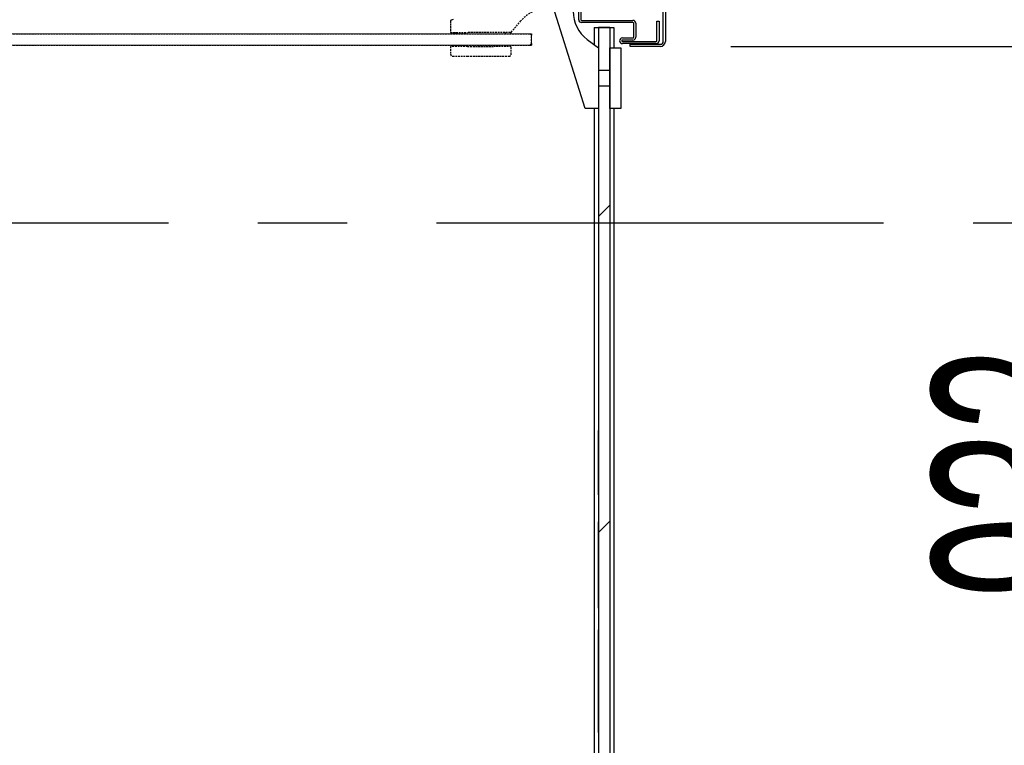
# Model space of a CAD drawing. Header units: millimetres. Extents: x 250 to 59450, y 0 to 41800.
# Tile 77 of 148: x 43125 to 43825, y 18016 to 18531. Entities that reach past the tile are written whole.
import ezdxf

# ---------------------------------------------------------------- set-up
doc = ezdxf.new("R2010")
doc.units = ezdxf.units.MM
doc.header["$LTSCALE"] = 50
doc.linetypes.add('CENTER', pattern=[10.16, 6.35, -1.27, 1.27, -1.27])
doc.linetypes.add('HIDDEN', pattern=[1.905, 1.27, -0.635])
doc.layers.add('MASS', color=29, linetype='Continuous')
doc.layers.add('SCHNITT', color=5, linetype='CENTER')
doc.styles.add('SLDTEXTSTYLE0', font='TXT', dxfattribs={"width": 0.605})
doc.dimstyles.new('SLDDIMSTYLE2', dxfattribs={"dimtxt": 128.415934, "dimasz": 100, "dimexe": 0, "dimexo": 0.0625, "dimgap": 32.103984, "dimtad": 1, "dimdec": 1, "dimrnd": 1e-09, "dimzin": 12, "dimdsep": 46, "dimtxsty": 'SLDTEXTSTYLE0', "dimsah": 1, "dimcen": 0.09, "dimadec": 0, "dimazin": 3, "dimtfac": 1, "dimtdec": 1, "dimtofl": 0, "dimtmove": 0, "dimatfit": 3, "dimfxl": 1, "dimfrac": 2, "dimtolj": 1, "dimtzin": 12, "dimarcsym": 0})

# ---------------------------------------------------------------- blocks, each defined once
blk = doc.blocks.new('Glastür 875 DIN links')
at = {"color": 7, "linetype": 'Continuous', "lineweight": 18}
for p, q in [((-1700, 1075), (-1700, 48101)), ((-1300, 1075), (-1300, 48101)), ((-1700, 1075), (-1300, 1075))]:
    blk.add_line(p, q, dxfattribs=at)
at = {"color": 7, "linetype": 'HIDDEN', "lineweight": 25}
for p, q in [((-1700, 42725), (-1700, 1125)), ((-1300, 42725), (-1300, 1125)), ((-2100, 3875), (-2100, 3350)), ((-1750, 3950), (-2025, 3950)), ((-1750, 3350), (-1750, 3950)), ((-843, 3950), (-1250, 3950)), ((-1250, 3950), (-1250, 3350)), ((-817, 3924), (-819, 3933)), ((-809, 3898), (-817, 3924)), ((-795, 3855), (-809, 3898)), ((-1700, 3750), (-1750, 3750)), ((-1300, 3750), (-1250, 3750)), ((-2100, 3350), (-2100, 2400)), ((-1750, 3350), (-1750, 2400)), ((-1250, 1833), (-1250, 3350)), ((-2100, 2400), (-2100, 1875)), ((-1750, 1800), (-1750, 2400)), ((-2025, 1800), (-1750, 1800)), ((-1700, 2000), (-1750, 2000)), ((-1300, 2000), (-1250, 2000)), ((-1250, 1833), (-1250, 1800)), ((-1250, 1800), (-841, 1453)), ((-1650, 1075), (-1700, 1125)), ((-1700, 1125), (-1700, 1075)), ((-1650, 1075), (-1700, 1075)), ((-1650, 1075), (-1350, 1075)), ((-1300, 1125), (-1350, 1075)), ((-1300, 1075), (-1350, 1075)), ((-1300, 1125), (-1300, 1075))]:
    blk.add_line(p, q, dxfattribs=at)
at = {"color": 7, "linetype": 'Continuous', "lineweight": 18}
blk.add_arc((0, 0), 48131, 92.0241, 182.5124, dxfattribs=at)
at = {"color": 7, "linetype": 'HIDDEN', "lineweight": 25}
for centre, radius, start, end in [((-2025, 3875), 75, 90, 180), ((-843, 3925), 25, 17.4861, 90), ((-2025, 1875), 75, 180, 270), ((-1650, 500), 1250, 0, 49.6803)]:
    blk.add_arc(centre, radius, start, end, dxfattribs=at)
blk = doc.blocks.new('_D_41')
at = {"layer": 'MASS'}
for p, q in [((43482.36, 19546.38), (41238.62, 19546.38)), ((41263.62, 16546.38), (41263.62, 19546.38)), ((43482.36, 16546.38), (41238.62, 16546.38))]:
    blk.add_line(p, q, dxfattribs=at)
for points in [[(41263.62, 19546.38), (41238.62, 19446.38), (41288.62, 19446.38)], [(41263.62, 16546.38), (41288.62, 16646.38), (41238.62, 16646.38)]]:
    blk.add_solid(points, dxfattribs=at)
at = {"layer": 'MASS', "insert": (41093.09, 17850.39), "char_height": 132.292, "attachment_point": 1, "rotation": 90, "style": 'SLDTEXTSTYLE0'}
blk.add_mtext('3000', dxfattribs=at)
blk = doc.blocks.new('_D_50')
at = {"layer": 'MASS'}
for p, q in [((43630.3, 18512.38), (43968.87, 18512.38)), ((43943.87, 18512.38), (43943.87, 17580.38)), ((43630.3, 17580.38), (43968.87, 17580.38))]:
    blk.add_line(p, q, dxfattribs=at)
for points in [[(43943.87, 18512.38), (43918.87, 18412.38), (43968.87, 18412.38)], [(43943.87, 17580.38), (43968.87, 17680.38), (43918.87, 17680.38)]]:
    blk.add_solid(points, dxfattribs=at)
at = {"layer": 'MASS', "char_height": 132.292, "attachment_point": 1, "rotation": 90, "style": 'SLDTEXTSTYLE0'}
for s, insert in [('932', (43773.34, 18119.87)), ('Tür li.', (43773.34, 17678.9))]:
    blk.add_mtext(s, dxfattribs=dict(at, insert=insert))

msp = doc.modelspace()

# ---------------------------------------------------------------- hatches: boundary and pattern name
at = {"layer": 'SCHNITT', "linetype": 'Continuous', "lineweight": 18}
h = msp.add_hatch(dxfattribs=at)
h.set_pattern_fill('ANSI31', color=256, scale=50, style=0)
edge = h.paths.add_edge_path(flags=0)
edge.add_line((43561.36, 18528.88), (43561.36, 18518.88))
edge.add_arc((43560.86, 18518.88), 0.5, 270, 360, ccw=False)
edge.add_line((43560.86, 18518.38), (43553.36, 18518.38))
edge.add_arc((43553.36, 18516.38), 2, 90, 270)
edge.add_line((43553.36, 18514.38), (43577.36, 18514.38))
edge.add_arc((43577.36, 18516.38), 2, 270, 360)
edge.add_line((43579.36, 18516.38), (43579.36, 18530.38))
edge.add_line((43579.36, 18530.38), (43577.86, 18530.38))
edge.add_line((43577.86, 18530.38), (43577.86, 18516.38))
edge.add_arc((43577.36, 18516.38), 0.5, 270, 360, ccw=False)
edge.add_line((43577.36, 18515.88), (43553.36, 18515.88))
edge.add_arc((43553.36, 18516.38), 0.5, 90, 270, ccw=False)
edge.add_line((43553.36, 18516.88), (43560.86, 18516.88))
edge.add_arc((43560.86, 18518.88), 2, 270, 360)
edge.add_line((43562.86, 18518.88), (43562.86, 18528.88))
edge.add_arc((43560.86, 18528.88), 2, 0, 90)
edge.add_line((43560.86, 18530.88), (43524.36, 18530.88))
edge.add_arc((43524.36, 18531.38), 0.5, 180, 270, ccw=False)
edge.add_line((43523.86, 18531.38), (43523.86, 18557.38))
edge.add_arc((43524.36, 18557.38), 0.5, 90, 180, ccw=False)
edge.add_line((43524.36, 18557.88), (43532.36, 18557.88))
edge.add_line((43532.36, 18557.88), (43532.36, 18559.38))
edge.add_line((43532.36, 18559.38), (43524.36, 18559.38))
edge.add_arc((43524.36, 18557.38), 2, 90, 180)
edge.add_line((43522.36, 18557.38), (43522.36, 18531.38))
edge.add_arc((43524.36, 18531.38), 2, 180, 270)
edge.add_line((43524.36, 18529.38), (43560.86, 18529.38))
edge.add_arc((43560.86, 18528.88), 0.5, 0, 90, ccw=False)
h = msp.add_hatch(dxfattribs=at)
h.set_pattern_fill('ANSI31', color=256, scale=50, style=0)
edge = h.paths.add_edge_path(flags=0)
edge.add_line((43558.86, 18513.88), (43558.86, 18512.38))
edge.add_line((43558.86, 18512.38), (43580.3, 18512.38))
edge.add_arc((43580.3, 18515.93), 3.55, 270, 360)
edge.add_line((43583.86, 18515.93), (43583.86, 18559.38))
edge.add_line((43583.86, 18559.38), (43582.36, 18559.38))
edge.add_line((43582.36, 18559.38), (43582.36, 18515.93))
edge.add_arc((43580.3, 18515.93), 2.05, 270, 360, ccw=False)
edge.add_line((43580.3, 18513.88), (43558.86, 18513.88))
h = msp.add_hatch(dxfattribs=at)
h.set_pattern_fill('ANSI31', color=256, scale=50, style=0)
h.paths.add_polyline_path([(43536.46, 18208.02), (43536.46, 18198.74), (43536.36, 18198.74), (43536.36, 18165.38), (43536.46, 18165.38), (43536.46, 18155.13), (43536.36, 18155.13), (43536.36, 18124.48), (43536.46, 18124.48), (43536.46, 18119.75), (43536.36, 18119.75), (43536.36, 18088.67), (43536.46, 18088.67), (43536.46, 18077.96), (43536.36, 18077.96), (43536.36, 18044.92), (43536.46, 18044.92), (43536.46, 18034.22), (43536.36, 18034.22), (43536.36, 17993.01), (43536.46, 17993.01), (43536.46, 17985.04), (43536.36, 17985.04), (43536.36, 17960.32), (43536.46, 17960.32), (43536.46, 17952.04), (43536.36, 17952.04), (43536.36, 17913.72), (43536.46, 17913.72), (43536.46, 17901.29), (43536.36, 17901.29), (43536.36, 17862.53), (43536.46, 17862.53), (43536.46, 17856.48), (43536.36, 17856.48), (43536.36, 17566.88), (43544.36, 17566.88), (43544.36, 18525.88), (43536.36, 18525.88), (43536.36, 18235.42), (43536.46, 18235.42), (43536.46, 18227.28), (43536.36, 18227.28), (43536.36, 18208.02)], flags=0)

# ---------------------------------------------------------------- linework, layer by layer
at = {"color": 216, "linetype": 'Continuous', "lineweight": 25, "true_color": 0x80007d}
for p, q in [((43522.36, 18531.38), (43522.36, 18557.38)), ((43523.86, 18557.38), (43523.86, 18531.38)), ((43582.36, 18515.93), (43582.36, 18559.38)), ((43583.86, 18559.38), (43583.86, 18515.93)), ((43526.86, 18468.38), (43502.72, 18544.97)), ((43524.36, 18530.88), (43560.86, 18530.88)), ((43560.86, 18529.38), (43524.36, 18529.38)), ((43533.36, 18525.88), (43533.36, 18513.63)), ((43533.36, 18525.88), (43536.36, 18525.88)), ((43536.36, 18525.88), (43536.36, 18235.42)), ((43536.36, 18525.88), (43544.36, 18525.88)), ((43544.36, 18525.88), (43536.36, 18525.88)), ((43536.36, 18525.88), (43536.36, 18511.38)), ((43536.36, 18525.88), (43544.36, 18525.88)), ((43544.36, 18525.88), (43544.36, 17566.88)), ((43544.36, 18525.88), (43547.36, 18525.88)), ((43544.36, 18525.88), (43544.36, 18511.38)), ((43547.36, 18525.88), (43547.36, 18511.38)), ((43561.36, 18518.88), (43561.36, 18528.88)), ((43562.86, 18528.88), (43562.86, 18518.88)), ((43577.86, 18516.38), (43577.86, 18530.38)), ((43577.86, 18530.38), (43579.36, 18530.38)), ((43579.36, 18530.38), (43579.36, 18516.38)), ((43553.36, 18518.38), (43560.86, 18518.38)), ((43528.36, 18517.38), (43536.36, 18511.38)), ((43536.36, 18511.38), (43536.36, 18468.38)), ((43544.36, 18468.38), (43544.36, 18511.38)), ((43544.36, 18511.38), (43552.36, 18511.38)), ((43552.36, 18511.38), (43552.36, 18468.38)), ((43560.86, 18516.88), (43553.36, 18516.88)), ((43553.36, 18515.88), (43577.36, 18515.88)), ((43577.36, 18514.38), (43553.36, 18514.38)), ((43558.86, 18513.88), (43580.3, 18513.88)), ((43558.86, 18512.38), (43558.86, 18513.88)), ((43580.3, 18512.38), (43558.86, 18512.38)), ((43544.36, 18495.38), (43536.36, 18495.38)), ((43536.36, 18484.38), (43544.36, 18484.38)), ((43536.36, 18468.38), (43526.86, 18468.38)), ((43533.36, 18468.38), (43533.36, 17725.38)), ((43536.36, 18468.38), (43536.36, 17725.38)), ((43552.36, 18468.38), (43544.36, 18468.38)), ((43544.36, 18468.38), (43544.36, 17725.38)), ((43547.36, 18468.38), (43547.36, 17723.95)), ((43536.46, 18239.57), (43536.36, 18239.57)), ((43536.46, 18238.6), (43536.36, 18238.6)), ((43536.36, 18238.6), (43536.36, 18236.66)), ((43536.46, 18238.6), (43536.36, 18238.6)), ((43536.36, 18236.66), (43536.36, 18238.6)), ((43536.46, 18238.6), (43536.46, 18236.66)), ((43536.46, 18236.66), (43536.46, 18238.6)), ((43536.46, 18236.66), (43536.36, 18236.66)), ((43536.46, 18236.66), (43536.36, 18236.66)), ((43536.36, 18235.42), (43536.46, 18235.42)), ((43536.46, 18233.59), (43536.36, 18233.59)), ((43536.46, 18227.28), (43536.46, 18235.42)), ((43536.46, 18229.85), (43536.36, 18229.85)), ((43536.46, 18227.84), (43536.36, 18227.84)), ((43536.36, 18227.28), (43536.36, 18208.02)), ((43536.46, 18227.28), (43536.36, 18227.28)), ((43536.46, 18220.92), (43536.36, 18220.92)), ((43536.46, 18216.86), (43536.36, 18216.86)), ((43536.46, 18215.34), (43536.36, 18215.34)), ((43536.46, 18208.95), (43536.36, 18208.95)), ((43536.36, 18208.02), (43536.46, 18208.02)), ((43536.46, 18203.6), (43536.36, 18203.6)), ((43536.46, 18198.74), (43536.46, 18208.02)), ((43536.36, 18198.74), (43536.36, 18200.68)), ((43536.46, 18200.68), (43536.36, 18200.68)), ((43536.36, 18198.74), (43536.36, 18165.38)), ((43536.46, 18198.74), (43536.36, 18198.74)), ((43536.46, 18198.74), (43536.36, 18198.74)), ((43536.46, 18198.74), (43536.46, 18200.68)), ((43536.46, 18193.88), (43536.36, 18193.88)), ((43536.46, 18174.57), (43536.36, 18174.57)), ((43536.36, 18174.57), (43536.36, 18172.17)), ((43536.46, 18174.57), (43536.36, 18174.57)), ((43536.36, 18119.63), (43536.36, 18174.57)), ((43536.46, 18172.17), (43536.36, 18172.17)), ((43536.46, 18174.57), (43536.46, 18172.17)), ((43536.46, 18119.63), (43536.46, 18174.57)), ((43536.46, 18167.6), (43536.36, 18167.6)), ((43536.36, 18165.38), (43536.46, 18165.38)), ((43536.46, 18155.13), (43536.46, 18165.38)), ((43536.36, 18155.13), (43536.36, 18124.48)), ((43536.46, 18155.13), (43536.36, 18155.13)), ((43536.46, 18155.13), (43536.36, 18155.13)), ((43536.36, 18155.13), (43536.36, 18138.6)), ((43536.46, 18155.13), (43536.36, 18155.13)), ((43536.36, 18138.6), (43536.36, 18155.13)), ((43536.46, 18155.13), (43536.46, 18138.6)), ((43536.46, 18138.6), (43536.46, 18155.13)), ((43536.46, 18149.07), (43536.36, 18149.07)), ((43536.36, 18149.07), (43536.36, 18136.61)), ((43536.46, 18149.07), (43536.46, 18136.61)), ((43536.46, 18130.82), (43536.36, 18130.82)), ((43536.46, 18129.32), (43536.36, 18129.32)), ((43536.46, 18127.91), (43536.36, 18127.91)), ((43536.36, 18127.91), (43536.36, 18125.96)), ((43536.46, 18127.91), (43536.36, 18127.91)), ((43536.36, 18125.96), (43536.36, 18127.91)), ((43536.46, 18127.91), (43536.46, 18125.96)), ((43536.46, 18125.96), (43536.46, 18127.91)), ((43536.46, 18125.96), (43536.36, 18125.96)), ((43536.46, 18125.96), (43536.36, 18125.96)), ((43536.36, 18124.48), (43536.46, 18124.48)), ((43536.46, 18122.15), (43536.36, 18122.15)), ((43536.36, 18119.16), (43536.36, 18121.1)), ((43536.46, 18121.1), (43536.36, 18121.1)), ((43536.36, 18119.75), (43536.36, 18088.67)), ((43536.36, 18119.75), (43536.36, 18119.16)), ((43536.46, 18119.75), (43536.36, 18119.75)), ((43536.36, 18113.32), (43536.36, 18119.63)), ((43536.46, 18119.63), (43536.36, 18119.63)), ((43536.46, 18119.16), (43536.36, 18119.16)), ((43536.46, 18119.75), (43536.46, 18124.48)), ((43536.46, 18119.16), (43536.46, 18121.1)), ((43536.46, 18119.75), (43536.46, 18119.16)), ((43536.46, 18113.32), (43536.46, 18119.63)), ((43536.36, 18115.27), (43536.36, 18113.32)), ((43536.46, 18115.27), (43536.36, 18115.27)), ((43536.46, 18113.32), (43536.36, 18113.32)), ((43536.46, 18115.27), (43536.46, 18113.32)), ((43536.46, 18097.91), (43536.36, 18097.91)), ((43536.36, 18097.91), (43536.36, 18095.51)), ((43536.46, 18097.91), (43536.36, 18097.91)), ((43536.36, 18068.74), (43536.36, 18097.91)), ((43536.46, 18095.51), (43536.36, 18095.51)), ((43536.46, 18097.91), (43536.46, 18095.51)), ((43536.46, 18068.74), (43536.46, 18097.91)), ((43536.46, 18089.38), (43536.36, 18089.38)), ((43536.36, 18088.67), (43536.46, 18088.67)), ((43536.46, 18077.96), (43536.46, 18088.67)), ((43536.46, 18078.46), (43536.36, 18078.46)), ((43536.36, 18078.46), (43536.36, 18044.43)), ((43536.36, 18044.43), (43536.36, 18078.46)), ((43536.46, 18078.46), (43536.36, 18078.46)), ((43536.36, 18077.96), (43536.36, 18044.92)), ((43536.46, 18077.96), (43536.36, 18077.96)), ((43536.46, 18077.81), (43536.36, 18077.81)), ((43536.46, 18078.46), (43536.46, 18044.43)), ((43536.46, 18044.43), (43536.46, 18078.46)), ((43536.46, 18075.71), (43536.36, 18075.71)), ((43536.46, 18071.18), (43536.36, 18071.18)), ((43536.36, 18071.18), (43536.36, 18068.74)), ((43536.46, 18071.18), (43536.46, 18068.74)), ((43536.46, 18068.74), (43536.36, 18068.74)), ((43536.46, 18068.74), (43536.36, 18068.74)), ((43536.46, 18054.16), (43536.36, 18054.16)), ((43536.36, 18054.16), (43536.36, 18051.76)), ((43536.46, 18054.16), (43536.36, 18054.16)), ((43536.36, 18024.99), (43536.36, 18054.16)), ((43536.46, 18051.76), (43536.36, 18051.76)), ((43536.46, 18054.16), (43536.46, 18051.76)), ((43536.46, 18024.99), (43536.46, 18054.16)), ((43536.46, 18045.68), (43536.36, 18045.68)), ((43536.36, 18044.92), (43536.46, 18044.92)), ((43536.46, 18044.43), (43536.36, 18044.43)), ((43536.46, 18044.43), (43536.36, 18044.43)), ((43536.46, 18034.22), (43536.46, 18044.92)), ((43536.46, 18034.22), (43536.36, 18034.22)), ((43536.36, 18034.22), (43536.36, 17993.01)), ((43536.46, 18034.06), (43536.36, 18034.06)), ((43536.46, 18032.01), (43536.36, 18032.01)), ((43536.46, 18027.39), (43536.36, 18027.39)), ((43536.36, 18027.39), (43536.36, 18024.99)), ((43536.46, 18024.99), (43536.36, 18024.99)), ((43536.46, 18024.99), (43536.36, 18024.99)), ((43536.46, 18027.39), (43536.46, 18024.99))]:
    msp.add_line(p, q, dxfattribs=at)
for centre, radius, start, end in [((43543.36, 18537.38), 25, 180, 233.1301), ((43524.36, 18531.38), 2, 180, 270), ((43524.36, 18531.38), 0.5, 180, 270), ((43560.86, 18528.88), 2, 0, 90), ((43560.86, 18528.88), 0.5, 0, 90), ((43553.36, 18516.38), 2, 90, 270), ((43560.86, 18518.88), 2, 270, 0), ((43560.86, 18518.88), 0.5, 270, 0), ((43553.36, 18516.38), 0.5, 90, 270), ((43577.36, 18516.38), 0.5, 270, 0), ((43577.36, 18516.38), 2, 270, 0), ((43580.3, 18515.93), 2.06, 270, 0), ((43580.3, 18515.93), 3.56, 270, 0)]:
    msp.add_arc(centre, radius, start, end, dxfattribs=at)
for points, knots in [([(43536.36, 18239.57), (43536.36, 18239.52), (43536.36, 18239.4), (43536.36, 18238.43), (43536.36, 18237.08), (43536.36, 18235.97), (43536.36, 18235.42)], [0, 0, 0, 0, 0.279983, 0.559825, 0.779908, 1, 1, 1, 1]), ([(43536.36, 18208.95), (43536.36, 18210.63), (43536.36, 18213.99), (43536.36, 18219.29), (43536.36, 18224.52), (43536.36, 18229.06), (43536.36, 18232.82), (43536.36, 18235.62), (43536.36, 18237.86), (43536.36, 18239.32), (43536.36, 18239.49), (43536.36, 18239.57)], [0, 0, 0, 0, 0.140012, 0.280096, 0.420178, 0.560257, 0.648286, 0.736262, 0.824227, 0.912097, 1, 1, 1, 1]), ([(43536.46, 18239.57), (43536.46, 18239.52), (43536.46, 18239.4), (43536.46, 18238.43), (43536.46, 18237.08), (43536.46, 18235.97), (43536.46, 18235.42)], [0, 0, 0, 0, 0.279983, 0.559825, 0.779908, 1, 1, 1, 1]), ([(43536.46, 18208.95), (43536.46, 18210.63), (43536.46, 18213.99), (43536.46, 18219.29), (43536.46, 18224.52), (43536.46, 18229.06), (43536.46, 18232.82), (43536.46, 18235.62), (43536.46, 18237.86), (43536.46, 18239.32), (43536.46, 18239.49), (43536.46, 18239.57)], [0, 0, 0, 0, 0.140012, 0.280096, 0.420178, 0.560257, 0.648286, 0.736262, 0.824227, 0.912097, 1, 1, 1, 1]), ([(43536.36, 18236.66), (43536.36, 18236.4), (43536.36, 18235.88), (43536.36, 18234.71), (43536.36, 18232.93), (43536.36, 18230.17), (43536.36, 18227.05), (43536.36, 18223.86), (43536.36, 18220.42), (43536.36, 18218.05), (43536.36, 18216.86)], [0, 0, 0, 0, 0.140125, 0.280196, 0.42002, 0.559837, 0.66988, 0.779901, 0.88998, 1, 1, 1, 1]), ([(43536.36, 18233.59), (43536.36, 18234.05), (43536.36, 18234.75), (43536.36, 18235.53), (43536.36, 18236.06), (43536.36, 18236.43), (43536.36, 18236.58), (43536.36, 18236.66)], [0, 0, 0, 0, 0.248776, 0.374057, 0.499173, 0.749228, 1, 1, 1, 1]), ([(43536.36, 18220.92), (43536.36, 18222.11), (43536.36, 18224.49), (43536.36, 18227.74), (43536.36, 18230.74), (43536.36, 18232.64), (43536.36, 18233.59)], [0, 0, 0, 0, 0.280035, 0.56017, 0.780268, 1, 1, 1, 1]), ([(43536.46, 18236.66), (43536.46, 18236.4), (43536.46, 18235.88), (43536.46, 18234.71), (43536.46, 18232.93), (43536.46, 18230.17), (43536.46, 18227.05), (43536.46, 18223.86), (43536.46, 18220.42), (43536.46, 18218.05), (43536.46, 18216.86)], [0, 0, 0, 0, 0.140125, 0.280196, 0.42002, 0.559837, 0.66988, 0.779901, 0.88998, 1, 1, 1, 1]), ([(43536.46, 18233.59), (43536.46, 18234.05), (43536.46, 18234.75), (43536.46, 18235.53), (43536.46, 18236.06), (43536.46, 18236.43), (43536.46, 18236.58), (43536.46, 18236.66)], [0, 0, 0, 0, 0.248776, 0.374057, 0.499173, 0.749228, 1, 1, 1, 1]), ([(43536.46, 18220.92), (43536.46, 18222.11), (43536.46, 18224.49), (43536.46, 18227.74), (43536.46, 18230.74), (43536.46, 18232.64), (43536.46, 18233.59)], [0, 0, 0, 0, 0.280035, 0.56017, 0.780268, 1, 1, 1, 1]), ([(43536.36, 18227.28), (43536.36, 18227.7), (43536.36, 18228.55), (43536.36, 18229.6), (43536.36, 18229.76), (43536.36, 18229.85)], [0, 0, 0, 0, 0.280129, 0.560808, 1, 1, 1, 1]), ([(43536.36, 18229.85), (43536.36, 18229.82), (43536.36, 18229.77), (43536.36, 18229.18), (43536.36, 18228.35), (43536.36, 18227.84)], [0, 0, 0, 0, 0.2801778, 0.5607062, 1, 1, 1, 1]), ([(43536.36, 18227.84), (43536.36, 18226.74), (43536.36, 18224.53), (43536.36, 18219.79), (43536.36, 18216.27), (43536.36, 18214.11)], [0, 0, 0, 0, 0.279672, 0.559796, 1, 1, 1, 1]), ([(43536.46, 18227.28), (43536.46, 18227.7), (43536.46, 18228.55), (43536.46, 18229.6), (43536.46, 18229.76), (43536.46, 18229.85)], [0, 0, 0, 0, 0.280129, 0.560808, 1, 1, 1, 1]), ([(43536.46, 18229.85), (43536.46, 18229.82), (43536.46, 18229.77), (43536.46, 18229.18), (43536.46, 18228.35), (43536.46, 18227.84)], [0, 0, 0, 0, 0.2801778, 0.5607062, 1, 1, 1, 1]), ([(43536.46, 18227.84), (43536.46, 18226.74), (43536.46, 18224.53), (43536.46, 18219.79), (43536.46, 18216.27), (43536.46, 18214.11)], [0, 0, 0, 0, 0.279672, 0.559796, 1, 1, 1, 1]), ([(43536.36, 18215.34), (43536.36, 18216.39), (43536.36, 18218.26), (43536.36, 18220.1), (43536.36, 18220.92)], [0, 0, 0, 0, 0.559926, 1, 1, 1, 1]), ([(43536.46, 18215.34), (43536.46, 18216.39), (43536.46, 18218.26), (43536.46, 18220.1), (43536.46, 18220.92)], [0, 0, 0, 0, 0.559926, 1, 1, 1, 1]), ([(43536.36, 18216.86), (43536.36, 18215.64), (43536.36, 18213.19), (43536.36, 18209.66), (43536.36, 18206.92), (43536.36, 18204.98), (43536.36, 18203.8), (43536.36, 18203.67), (43536.36, 18203.6)], [0, 0, 0, 0, 0.186879, 0.373483, 0.559917, 0.706638, 0.853287, 1, 1, 1, 1]), ([(43536.36, 18193.88), (43536.36, 18193.98), (43536.36, 18194.17), (43536.36, 18195.9), (43536.36, 18198.55), (43536.36, 18201.98), (43536.36, 18206.07), (43536.36, 18210.63), (43536.36, 18213.77), (43536.36, 18215.34)], [0, 0, 0, 0, 0.139938, 0.279831, 0.419815, 0.559864, 0.706518, 0.8532, 1, 1, 1, 1]), ([(43536.36, 18214.11), (43536.36, 18212.84), (43536.36, 18210.29), (43536.36, 18206.53), (43536.36, 18202.82), (43536.36, 18199.49), (43536.36, 18197.01), (43536.36, 18195.26), (43536.36, 18194.09), (43536.36, 18193.95), (43536.36, 18193.88)], [0, 0, 0, 0, 0.140086, 0.280169, 0.420245, 0.560214, 0.670164, 0.780148, 0.890096, 1, 1, 1, 1]), ([(43536.46, 18216.86), (43536.46, 18215.64), (43536.46, 18213.19), (43536.46, 18209.66), (43536.46, 18206.92), (43536.46, 18204.98), (43536.46, 18203.8), (43536.46, 18203.67), (43536.46, 18203.6)], [0, 0, 0, 0, 0.186879, 0.373483, 0.559917, 0.706638, 0.853287, 1, 1, 1, 1]), ([(43536.46, 18193.88), (43536.46, 18193.98), (43536.46, 18194.17), (43536.46, 18195.9), (43536.46, 18198.55), (43536.46, 18201.98), (43536.46, 18206.07), (43536.46, 18210.63), (43536.46, 18213.77), (43536.46, 18215.34)], [0, 0, 0, 0, 0.139938, 0.279831, 0.419815, 0.559864, 0.706518, 0.8532, 1, 1, 1, 1]), ([(43536.46, 18214.11), (43536.46, 18212.84), (43536.46, 18210.29), (43536.46, 18206.53), (43536.46, 18202.82), (43536.46, 18199.49), (43536.46, 18197.01), (43536.46, 18195.26), (43536.46, 18194.09), (43536.46, 18193.95), (43536.46, 18193.88)], [0, 0, 0, 0, 0.140086, 0.280169, 0.420245, 0.560214, 0.670164, 0.780148, 0.890096, 1, 1, 1, 1]), ([(43536.36, 18203.6), (43536.36, 18203.7), (43536.36, 18203.91), (43536.36, 18205.29), (43536.36, 18206.99), (43536.36, 18208.29), (43536.36, 18208.95)], [0, 0, 0, 0, 0.279577, 0.559487, 0.779643, 1, 1, 1, 1]), ([(43536.36, 18200.68), (43536.36, 18200.92), (43536.36, 18201.41), (43536.36, 18202.86), (43536.36, 18204.99), (43536.36, 18207.01), (43536.36, 18208.02)], [0, 0, 0, 0, 0.280233, 0.560233, 0.780126, 1, 1, 1, 1]), ([(43536.46, 18203.6), (43536.46, 18203.7), (43536.46, 18203.91), (43536.46, 18205.29), (43536.46, 18206.99), (43536.46, 18208.29), (43536.46, 18208.95)], [0, 0, 0, 0, 0.279577, 0.559487, 0.779643, 1, 1, 1, 1]), ([(43536.46, 18200.68), (43536.46, 18200.92), (43536.46, 18201.41), (43536.46, 18202.86), (43536.46, 18204.99), (43536.46, 18207.01), (43536.46, 18208.02)], [0, 0, 0, 0, 0.280233, 0.560233, 0.780126, 1, 1, 1, 1]), ([(43536.36, 18172.17), (43536.36, 18171.27), (43536.36, 18169.67), (43536.36, 18168.23), (43536.36, 18167.6)], [0, 0, 0, 0, 0.559695, 1, 1, 1, 1]), ([(43536.46, 18172.17), (43536.46, 18171.27), (43536.46, 18169.67), (43536.46, 18168.23), (43536.46, 18167.6)], [0, 0, 0, 0, 0.559695, 1, 1, 1, 1]), ([(43536.36, 18167.6), (43536.36, 18167.06), (43536.36, 18165.98), (43536.36, 18165.2), (43536.36, 18164.89), (43536.36, 18164.86), (43536.36, 18164.85)], [0, 0, 0, 0, 0.185962, 0.37185, 0.558956, 1, 1, 1, 1]), ([(43536.36, 18164.85), (43536.36, 18164.85), (43536.36, 18164.86), (43536.36, 18165.22), (43536.36, 18165.38)], [0, 0, 0, 0, 0.5601895, 1, 1, 1, 1]), ([(43536.46, 18167.6), (43536.46, 18167.06), (43536.46, 18165.98), (43536.46, 18165.2), (43536.46, 18164.89), (43536.46, 18164.86), (43536.46, 18164.85)], [0, 0, 0, 0, 0.185962, 0.37185, 0.558956, 1, 1, 1, 1]), ([(43536.46, 18164.85), (43536.46, 18164.85), (43536.46, 18164.86), (43536.46, 18165.22), (43536.46, 18165.38)], [0, 0, 0, 0, 0.56019, 1, 1, 1, 1]), ([(43536.36, 18155.13), (43536.36, 18155.12), (43536.36, 18155.11), (43536.36, 18154.95), (43536.36, 18154.67), (43536.36, 18153.63), (43536.36, 18152.15), (43536.36, 18150.61), (43536.36, 18149.58), (43536.36, 18149.07)], [0, 0, 0, 0, 0.280446, 0.390602, 0.50006, 0.625255, 0.749671, 0.874775, 1, 1, 1, 1]), ([(43536.46, 18155.13), (43536.46, 18155.12), (43536.46, 18155.11), (43536.46, 18154.95), (43536.46, 18154.67), (43536.46, 18153.63), (43536.46, 18152.15), (43536.46, 18150.61), (43536.46, 18149.58), (43536.46, 18149.07)], [0, 0, 0, 0, 0.280446, 0.390602, 0.50006, 0.625255, 0.749671, 0.874775, 1, 1, 1, 1]), ([(43536.36, 18138.6), (43536.36, 18137.84), (43536.36, 18136.33), (43536.36, 18134.24), (43536.36, 18132.32), (43536.36, 18131.32), (43536.36, 18130.82)], [0, 0, 0, 0, 0.280379, 0.560617, 0.780763, 1, 1, 1, 1]), ([(43536.36, 18129.32), (43536.36, 18129.69), (43536.36, 18130.43), (43536.36, 18132.14), (43536.36, 18134.11), (43536.36, 18136.3), (43536.36, 18137.83), (43536.36, 18138.6)], [0, 0, 0, 0, 0.186084, 0.372592, 0.559332, 0.779648, 1, 1, 1, 1]), ([(43536.36, 18136.61), (43536.36, 18135.64), (43536.36, 18133.7), (43536.36, 18130.79), (43536.36, 18127.73), (43536.36, 18124.7), (43536.36, 18123), (43536.36, 18122.15)], [0, 0, 0, 0, 0.186882, 0.373743, 0.560557, 0.7801, 1, 1, 1, 1]), ([(43536.46, 18138.6), (43536.46, 18137.84), (43536.46, 18136.33), (43536.46, 18134.24), (43536.46, 18132.32), (43536.46, 18131.32), (43536.46, 18130.82)], [0, 0, 0, 0, 0.280379, 0.560617, 0.780763, 1, 1, 1, 1]), ([(43536.46, 18129.32), (43536.46, 18129.69), (43536.46, 18130.43), (43536.46, 18132.14), (43536.46, 18134.11), (43536.46, 18136.3), (43536.46, 18137.83), (43536.46, 18138.6)], [0, 0, 0, 0, 0.186084, 0.372592, 0.559332, 0.779648, 1, 1, 1, 1]), ([(43536.46, 18136.61), (43536.46, 18135.64), (43536.46, 18133.7), (43536.46, 18130.79), (43536.46, 18127.73), (43536.46, 18124.7), (43536.46, 18123), (43536.46, 18122.15)], [0, 0, 0, 0, 0.186882, 0.373743, 0.560557, 0.7801, 1, 1, 1, 1]), ([(43536.36, 18130.82), (43536.36, 18130.28), (43536.36, 18129.18), (43536.36, 18128.22), (43536.36, 18128.02), (43536.36, 18127.91)], [0, 0, 0, 0, 0.279348, 0.559591, 1, 1, 1, 1]), ([(43536.36, 18127.91), (43536.36, 18128.06), (43536.36, 18128.35), (43536.36, 18129.02), (43536.36, 18129.32)], [0, 0, 0, 0, 0.56037, 1, 1, 1, 1]), ([(43536.46, 18130.82), (43536.46, 18130.28), (43536.46, 18129.18), (43536.46, 18128.22), (43536.46, 18128.02), (43536.46, 18127.91)], [0, 0, 0, 0, 0.279348, 0.559591, 1, 1, 1, 1]), ([(43536.46, 18127.91), (43536.46, 18128.06), (43536.46, 18128.35), (43536.46, 18129.02), (43536.46, 18129.32)], [0, 0, 0, 0, 0.56037, 1, 1, 1, 1]), ([(43536.36, 18121.1), (43536.36, 18121.28), (43536.36, 18121.65), (43536.36, 18122.34), (43536.36, 18123.14), (43536.36, 18124.04), (43536.36, 18124.48)], [0, 0, 0, 0, 0.2802022, 0.5603454, 0.7803637, 1, 1, 1, 1]), ([(43536.36, 18122.15), (43536.36, 18121.38), (43536.36, 18119.83), (43536.36, 18117.54), (43536.36, 18116.13), (43536.36, 18115.27)], [0, 0, 0, 0, 0.27992, 0.560049, 1, 1, 1, 1]), ([(43536.46, 18121.1), (43536.46, 18121.28), (43536.46, 18121.65), (43536.46, 18122.34), (43536.46, 18123.14), (43536.46, 18124.04), (43536.46, 18124.48)], [0, 0, 0, 0, 0.280202, 0.560345, 0.780364, 1, 1, 1, 1]), ([(43536.46, 18122.15), (43536.46, 18121.38), (43536.46, 18119.83), (43536.46, 18117.54), (43536.46, 18116.13), (43536.46, 18115.27)], [0, 0, 0, 0, 0.27992, 0.560049, 1, 1, 1, 1]), ([(43536.36, 18095.51), (43536.36, 18094.86), (43536.36, 18093.57), (43536.36, 18091.84), (43536.36, 18090.38), (43536.36, 18089.71), (43536.36, 18089.38)], [0, 0, 0, 0, 0.280038, 0.560008, 0.779909, 1, 1, 1, 1]), ([(43536.46, 18095.51), (43536.46, 18094.86), (43536.46, 18093.57), (43536.46, 18091.84), (43536.46, 18090.38), (43536.46, 18089.71), (43536.46, 18089.38)], [0, 0, 0, 0, 0.280038, 0.560008, 0.779909, 1, 1, 1, 1]), ([(43536.36, 18089.38), (43536.36, 18089.09), (43536.36, 18088.49), (43536.36, 18088.25), (43536.36, 18088.21), (43536.36, 18088.18)], [0, 0, 0, 0, 0.278669, 0.559153, 1, 1, 1, 1]), ([(43536.36, 18088.18), (43536.36, 18088.2), (43536.36, 18088.21), (43536.36, 18088.4), (43536.36, 18088.58), (43536.36, 18088.67)], [0, 0, 0, 0, 0.560061, 0.780097, 1, 1, 1, 1]), ([(43536.46, 18089.38), (43536.46, 18089.09), (43536.46, 18088.49), (43536.46, 18088.25), (43536.46, 18088.21), (43536.46, 18088.18)], [0, 0, 0, 0, 0.278669, 0.559153, 1, 1, 1, 1]), ([(43536.46, 18088.18), (43536.46, 18088.2), (43536.46, 18088.21), (43536.46, 18088.4), (43536.46, 18088.58), (43536.46, 18088.67)], [0, 0, 0, 0, 0.5600613, 0.7800975, 1, 1, 1, 1]), ([(43536.36, 18077.96), (43536.36, 18078.08), (43536.36, 18078.31), (43536.36, 18078.44), (43536.36, 18078.45), (43536.36, 18078.46)], [0, 0, 0, 0, 0.279941, 0.559981, 1, 1, 1, 1]), ([(43536.36, 18078.46), (43536.36, 18078.44), (43536.36, 18078.41), (43536.36, 18078.21), (43536.36, 18077.94), (43536.36, 18077.81)], [0, 0, 0, 0, 0.560129, 0.780211, 1, 1, 1, 1]), ([(43536.36, 18077.81), (43536.36, 18077.51), (43536.36, 18076.99), (43536.36, 18076.1), (43536.36, 18075.71)], [0, 0, 0, 0, 0.558682, 1, 1, 1, 1]), ([(43536.46, 18077.96), (43536.46, 18078.08), (43536.46, 18078.31), (43536.46, 18078.44), (43536.46, 18078.45), (43536.46, 18078.46)], [0, 0, 0, 0, 0.2799413, 0.5599813, 1, 1, 1, 1]), ([(43536.46, 18078.46), (43536.46, 18078.44), (43536.46, 18078.41), (43536.46, 18078.21), (43536.46, 18077.94), (43536.46, 18077.81)], [0, 0, 0, 0, 0.560129, 0.780211, 1, 1, 1, 1]), ([(43536.46, 18077.81), (43536.46, 18077.51), (43536.46, 18076.99), (43536.46, 18076.1), (43536.46, 18075.71)], [0, 0, 0, 0, 0.558682, 1, 1, 1, 1]), ([(43536.36, 18075.71), (43536.36, 18074.91), (43536.36, 18073.48), (43536.36, 18071.89), (43536.36, 18071.18)], [0, 0, 0, 0, 0.559915, 1, 1, 1, 1]), ([(43536.46, 18075.71), (43536.46, 18074.91), (43536.46, 18073.48), (43536.46, 18071.89), (43536.46, 18071.18)], [0, 0, 0, 0, 0.559915, 1, 1, 1, 1]), ([(43536.36, 18051.76), (43536.36, 18051.11), (43536.36, 18049.83), (43536.36, 18048.11), (43536.36, 18046.67), (43536.36, 18046.01), (43536.36, 18045.68)], [0, 0, 0, 0, 0.2800387, 0.5600021, 0.7798973, 1, 1, 1, 1]), ([(43536.46, 18051.76), (43536.46, 18051.11), (43536.46, 18049.83), (43536.46, 18048.11), (43536.46, 18046.67), (43536.46, 18046.01), (43536.46, 18045.68)], [0, 0, 0, 0, 0.2800387, 0.5600021, 0.7798973, 1, 1, 1, 1]), ([(43536.36, 18045.68), (43536.36, 18045.37), (43536.36, 18044.74), (43536.36, 18044.52), (43536.36, 18044.46), (43536.36, 18044.43)], [0, 0, 0, 0, 0.278887, 0.559282, 1, 1, 1, 1]), ([(43536.36, 18044.43), (43536.36, 18044.45), (43536.36, 18044.46), (43536.36, 18044.65), (43536.36, 18044.83), (43536.36, 18044.92)], [0, 0, 0, 0, 0.560061, 0.780097, 1, 1, 1, 1]), ([(43536.46, 18045.68), (43536.46, 18045.37), (43536.46, 18044.74), (43536.46, 18044.52), (43536.46, 18044.46), (43536.46, 18044.43)], [0, 0, 0, 0, 0.278887, 0.559282, 1, 1, 1, 1]), ([(43536.46, 18044.43), (43536.46, 18044.45), (43536.46, 18044.46), (43536.46, 18044.65), (43536.46, 18044.83), (43536.46, 18044.92)], [0, 0, 0, 0, 0.5600613, 0.7800975, 1, 1, 1, 1]), ([(43536.36, 18034.22), (43536.36, 18034.34), (43536.36, 18034.56), (43536.36, 18034.69), (43536.36, 18034.7), (43536.36, 18034.71)], [0, 0, 0, 0, 0.279811, 0.559957, 1, 1, 1, 1]), ([(43536.36, 18034.71), (43536.36, 18034.69), (43536.36, 18034.66), (43536.36, 18034.46), (43536.36, 18034.19), (43536.36, 18034.06)], [0, 0, 0, 0, 0.560129, 0.780211, 1, 1, 1, 1]), ([(43536.36, 18034.06), (43536.36, 18033.77), (43536.36, 18033.26), (43536.36, 18032.39), (43536.36, 18032.01)], [0, 0, 0, 0, 0.558881, 1, 1, 1, 1]), ([(43536.36, 18032.01), (43536.36, 18031.19), (43536.36, 18029.72), (43536.36, 18028.1), (43536.36, 18027.39)], [0, 0, 0, 0, 0.559939, 1, 1, 1, 1]), ([(43536.46, 18034.22), (43536.46, 18034.34), (43536.46, 18034.56), (43536.46, 18034.69), (43536.46, 18034.7), (43536.46, 18034.71)], [0, 0, 0, 0, 0.2798105, 0.5599566, 1, 1, 1, 1]), ([(43536.46, 18034.71), (43536.46, 18034.69), (43536.46, 18034.66), (43536.46, 18034.46), (43536.46, 18034.19), (43536.46, 18034.06)], [0, 0, 0, 0, 0.560129, 0.780211, 1, 1, 1, 1]), ([(43536.46, 18034.06), (43536.46, 18033.77), (43536.46, 18033.26), (43536.46, 18032.39), (43536.46, 18032.01)], [0, 0, 0, 0, 0.558881, 1, 1, 1, 1]), ([(43536.46, 18032.01), (43536.46, 18031.19), (43536.46, 18029.72), (43536.46, 18028.1), (43536.46, 18027.39)], [0, 0, 0, 0, 0.559939, 1, 1, 1, 1])]:
    msp.add_open_spline(points, degree=3, knots=knots, dxfattribs=at)
at = {"layer": 'SCHNITT'}
msp.add_line((57454.89, 18386.9), (42063.19, 18386.9), dxfattribs=at)

# ---------------------------------------------------------------- block references
at = {"color": 7, "linetype": 'Continuous', "xscale": 0.02, "yscale": 0.02, "zscale": 0.02, "rotation": 90.00000000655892}
msp.add_blockref('Glastür 875 DIN links', (43510.36, 18547.38), dxfattribs=at)

# ---------------------------------------------------------------- dimensions: what is measured, and where the dimension line sits
at = {"layer": 'MASS'}
dim = msp.add_linear_dim(base=(41263.62, 19546.38), p1=(43532.36, 16546.38), p2=(43532.36, 19546.38), angle=90, dimstyle='SLDDIMSTYLE2', dxfattribs=at)
dim.commit()
dim.dimension.update_dxf_attribs({"geometry": '_D_41', "text_midpoint": (41263.62, 18046.38), "dimtype": 160})
dim = msp.add_linear_dim(base=(43943.87, 17580.38), p1=(43580.3, 18512.38), p2=(43580.3, 17580.38), angle=90, text='Tür li.<>', dimstyle='SLDDIMSTYLE2', dxfattribs=at)
dim.commit()
dim.dimension.update_dxf_attribs({"geometry": '_D_50', "text_midpoint": (43943.87, 18046.38), "dimtype": 160})

doc.saveas('drawing.dxf')
